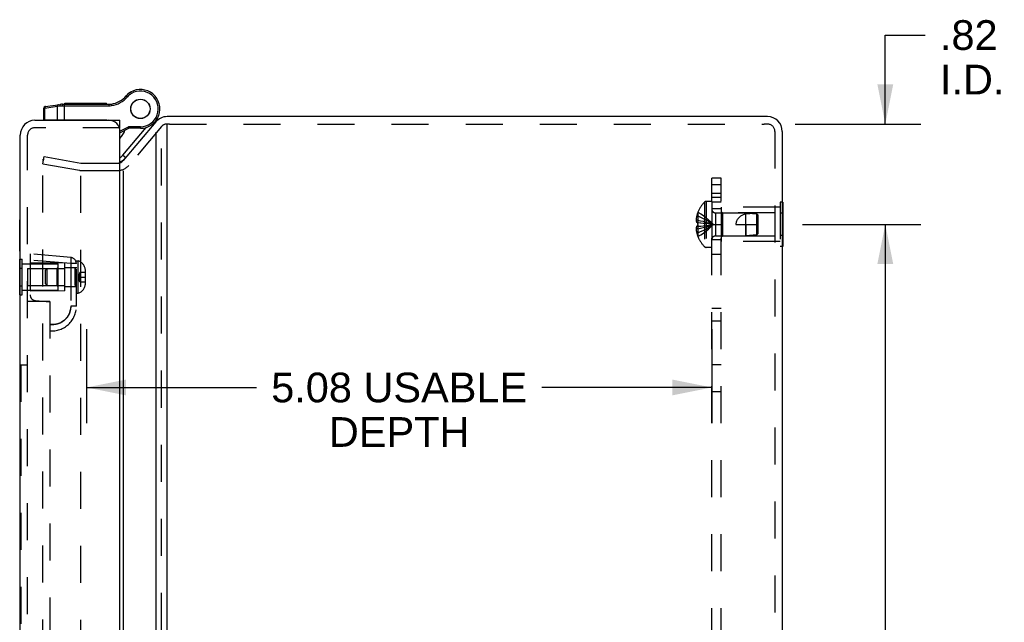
# Model space of a CAD drawing. Header units: inches. Extents: x 0 to 54.6, y 0 to 35.4.
# Tile 19 of 19: x 27 to 35, y 19.9 to 24.8. Entities that reach past the tile are written whole.
import ezdxf

# ---------------------------------------------------------------- set-up
doc = ezdxf.new("R2010")
doc.units = ezdxf.units.IN
doc.header["$LTSCALE"] = 3.005357
doc.header["$MEASUREMENT"] = 0
doc.linetypes.add('HIDDEN', pattern=[0.2, 0.1, -0.1])
doc.layers.get('0').update_dxf_attribs({"linetype": 'CONTINUOUS'})
for name, color, linetype in [('DEFAULT_2', 8, 'HIDDEN'), ('DIMENSIONS', 7, 'CONTINUOUS'), ('DOOR_ASSEMBLY', 7, 'CONTINUOUS'), ('SUBPANEL', 7, 'CONTINUOUS')]:
    doc.layers.add(name, color=color, linetype=linetype)
doc.styles.get("Standard").update_dxf_attribs({"font": 'arial.ttf'})
doc.dimstyles.new('DIMSTYLE_1', dxfattribs={"dimtxt": 0.241071, "dimasz": 0.321429, "dimexe": 0.09, "dimexo": 0.07, "dimgap": 0.0375, "dimtad": 0, "dimtih": 1, "dimtoh": 1, "dimzin": 4, "dimdsep": 46, "dimtxsty": 'Standard', "dimblk": '_FILLED', "dimblk1": '_FILLED', "dimblk2": '_FILLED', "dimcen": 0.09, "dimadec": 3, "dimazin": 1, "dimtfac": 1, "dimtdec": 3, "dimtofl": 0, "dimtmove": 0, "dimatfit": 3, "dimldrblk": '_FILLED', "dimfxl": 0, "dimtolj": 1, "dimtzin": 4, "dimarcsym": 0})

# ---------------------------------------------------------------- blocks, each defined once
blk = doc.blocks.new('_FILLED')
at = {"color": 0, "linetype": 'ByBlock'}
blk.add_solid([(0, 0), (-1, 0.2), (-1, -0.2)], dxfattribs=at)
blk = doc.blocks.new('*D6')
at = {"layer": 'DIMENSIONS', "color": 2, "linetype": 'Continuous'}
for p, q in [((34.0467, 23.9422), (34.0467, 24.6646)), ((34.0467, 24.6646), (34.3696, 24.6646)), ((33.3152, 23.9422), (34.3359, 23.9422)), ((33.3752, 23.1272), (34.3359, 23.1272)), ((34.0467, 23.1272), (34.0467, 22.4844))]:
    blk.add_line(p, q, dxfattribs=at)
at = {"layer": 'DIMENSIONS', "color": 2, "linetype": 'Continuous', "xscale": 0.3214285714, "yscale": 0.3214285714, "zscale": 0.3214285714}
for p, rotation in [((34.0467, 23.9422), 270), ((34.0467, 23.1272), 90)]:
    blk.add_blockref('_FILLED', p, dxfattribs=dict(at, rotation=rotation))
at = {"layer": 'DIMENSIONS', "color": 2, "linetype": 'Continuous', "insert": (34.4901, 24.7852), "char_height": 0.24107, "width": 0.522471, "attachment_point": 1, "line_spacing_factor": 0.9}
blk.add_mtext('.82\\PI.D.', dxfattribs=at)
blk = doc.blocks.new('*D14')
at = {"layer": 'DIMENSIONS', "color": 2, "linetype": 'Continuous'}
for p, q in [((33.3752, 23.1272), (34.3359, 23.1272)), ((34.0467, 23.1272), (34.0467, 19.7433)), ((34.0467, 15.8772), (34.0467, 19.2612)), ((33.3752, 15.8772), (34.3359, 15.8772))]:
    blk.add_line(p, q, dxfattribs=at)
at = {"layer": 'DIMENSIONS', "color": 2, "linetype": 'Continuous', "xscale": 0.3214285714, "yscale": 0.3214285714, "zscale": 0.3214285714}
for p, rotation in [((34.0467, 23.1272), 90), ((34.0467, 15.8772), 270)]:
    blk.add_blockref('_FILLED', p, dxfattribs=dict(at, rotation=rotation))
at = {"layer": 'DIMENSIONS', "color": 2, "linetype": 'Continuous', "insert": (34.0467, 19.6228), "char_height": 0.24107, "width": 0.655105, "attachment_point": 2, "line_spacing_factor": 0.9}
blk.add_mtext('7.25', dxfattribs=at)
blk = doc.blocks.new('*D17')
at = {"layer": 'DIMENSIONS', "color": 2, "linetype": 'Continuous'}
for p, q in [((27.5632, 22.2772), (27.5632, 21.5137)), ((32.6392, 22.2772), (32.6392, 21.5137)), ((27.5632, 21.803), (28.9433, 21.803)), ((32.6392, 21.803), (31.259, 21.803))]:
    blk.add_line(p, q, dxfattribs=at)
at = {"layer": 'DIMENSIONS', "color": 2, "linetype": 'Continuous', "xscale": 0.3214285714, "yscale": 0.3214285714, "zscale": 0.3214285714, "rotation": 180}
blk.add_blockref('_FILLED', (27.5632, 21.803), dxfattribs=at)
at = {"layer": 'DIMENSIONS', "color": 2, "linetype": 'Continuous', "xscale": 0.3214285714, "yscale": 0.3214285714, "zscale": 0.3214285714}
blk.add_blockref('_FILLED', (32.6392, 21.803), dxfattribs=at)
at = {"layer": 'DIMENSIONS', "color": 2, "linetype": 'Continuous', "insert": (30.1012, 21.9235), "char_height": 0.241071, "width": 2.074648, "attachment_point": 2, "line_spacing_factor": 0.9}
blk.add_mtext('5.08 USABLE\\PDEPTH', dxfattribs=at)

msp = doc.modelspace()

# ---------------------------------------------------------------- linework, layer by layer
at = {"color": 3, "linetype": 'Continuous'}
for p, q in [((33.0902, 24.0022), (28.2171, 24.0022)), ((28.1252, 23.9594), (27.8623, 23.646)), ((28.2171, 15.0226), (28.2171, 23.9403)), ((28.1252, 23.8767), (28.1252, 15.0271)), ((33.2102, 23.8822), (33.2102, 15.1222)), ((27.8623, 23.5634), (27.8623, 15.343))]:
    msp.add_line(p, q, dxfattribs=at)
at = {"color": 7, "linetype": 'Continuous'}
for p, q in [((28.2171, 23.9403), (28.2171, 23.9422)), ((27.8745, 23.6615), (27.8752, 23.6615)), ((33.2142, 23.3074), (33.2102, 23.3074)), ((33.2142, 23.3074), (33.2142, 22.9471)), ((33.2142, 23.2173), (33.2102, 23.2173)), ((33.2142, 23.0372), (33.2102, 23.0372)), ((33.2142, 22.9471), (33.2102, 22.9471))]:
    msp.add_line(p, q, dxfattribs=at)
at = {"color": 3, "linetype": 'Continuous'}
for centre, radius, start, end in [((28.2171, 23.8822), 0.12, 90, 140), ((33.0902, 23.8822), 0.12, 0, 90), ((27.8163, 23.6846), 0.06, 288.33381, 320)]:
    msp.add_arc(centre, radius, start, end, dxfattribs=at)
at = {"layer": 'DEFAULT_2', "color": 8, "linetype": 'HIDDEN'}
for p, q in [((28.1712, 23.9208), (27.9082, 23.6074)), ((28.2366, 23.9422), (28.2171, 23.9422)), ((28.2366, 23.9422), (33.0638, 23.9422)), ((33.0902, 23.9422), (33.0638, 23.9422)), ((28.1712, 15.0271), (28.1712, 23.8767)), ((33.1502, 23.8822), (33.1502, 15.1222)), ((27.2098, 23.6187), (27.2203, 23.6778)), ((27.2203, 23.6778), (27.5171, 23.6255)), ((27.2098, 15.4094), (27.2098, 23.6484)), ((27.2098, 23.6187), (27.5067, 23.5664)), ((27.5275, 23.6246), (27.8163, 23.6246)), ((27.5171, 15.4076), (27.5171, 23.5528)), ((27.5275, 23.5646), (27.8163, 23.5646)), ((32.5781, 23.3075), (32.5781, 22.947)), ((32.5926, 23.3137), (32.5926, 22.9407)), ((32.6392, 23.3137), (32.5926, 23.3137)), ((32.6392, 23.3137), (32.6392, 22.9407)), ((32.7142, 23.2672), (32.7142, 22.9872)), ((33.1932, 23.2672), (32.7142, 23.2672)), ((33.1932, 23.3074), (33.1932, 22.9471)), ((33.2102, 23.3074), (33.1932, 23.3074)), ((32.5258, 23.1957), (32.5158, 23.1957)), ((32.5262, 23.2265), (32.5258, 23.2267)), ((32.5262, 23.2265), (32.5258, 23.2255)), ((32.5258, 23.2255), (32.5258, 23.1427)), ((32.6674, 23.2212), (32.6674, 23.0332)), ((32.6674, 23.2212), (32.9142, 23.2212)), ((32.7242, 23.2222), (32.7142, 23.2322)), ((32.7242, 23.2222), (32.7242, 23.0322)), ((33.1517, 23.2222), (32.7242, 23.2222)), ((32.9142, 23.0332), (32.9142, 23.2212)), ((33.0042, 23.2122), (32.9142, 23.2212)), ((33.0042, 23.0422), (33.0042, 23.2122)), ((33.0042, 23.2122), (33.0094, 23.2065)), ((33.0142, 23.2012), (33.0042, 23.2122)), ((33.0094, 23.2065), (33.0142, 23.2012)), ((33.0142, 23.0532), (33.0142, 23.2012)), ((33.1517, 23.0322), (33.1517, 23.2222)), ((33.2102, 23.2173), (33.1932, 23.2173)), ((32.5258, 23.1621), (32.5109, 23.1621)), ((32.5258, 23.1427), (32.5158, 23.1427)), ((32.5258, 23.1117), (32.5158, 23.1117)), ((32.5262, 23.1427), (32.5258, 23.1427)), ((32.5259, 23.1324), (32.5258, 23.1272)), ((32.5259, 23.1221), (32.5258, 23.1272)), ((32.5258, 23.1117), (32.5483, 23.1139)), ((32.5262, 23.1118), (32.5258, 23.1117)), ((32.5258, 23.1117), (32.5258, 23.0289)), ((32.5259, 23.1221), (32.526, 23.1169)), ((32.5262, 23.1118), (32.526, 23.1169)), ((32.548, 23.1139), (32.5698, 23.1162)), ((32.5695, 23.1162), (32.5907, 23.1187)), ((32.5905, 23.1187), (32.611, 23.1214)), ((32.8342, 23.1272), (33.0142, 23.1272)), ((32.9142, 23.1272), (32.9142, 23.0332)), ((32.5258, 23.0923), (32.5109, 23.0923)), ((32.5258, 23.0587), (32.5158, 23.0587)), ((32.5262, 23.028), (32.5258, 23.0289)), ((32.5262, 23.028), (32.5258, 23.0277)), ((32.6674, 23.0332), (32.9142, 23.0332)), ((32.7242, 23.0322), (32.7142, 23.0222)), ((33.1517, 23.0322), (32.7242, 23.0322)), ((33.0042, 23.0422), (32.9142, 23.0332)), ((33.0142, 23.0532), (33.0042, 23.0422)), ((33.2102, 23.0372), (33.1932, 23.0372)), ((32.6392, 22.9407), (32.5926, 22.9407)), ((33.1932, 22.9872), (32.7142, 22.9872)), ((33.2102, 22.9471), (33.1932, 22.9471))]:
    msp.add_line(p, q, dxfattribs=at)
for points in [[(27.2098, 23.6484), (27.2099, 23.649), (27.2099, 23.6496), (27.2101, 23.6503), (27.2102, 23.6509), (27.2105, 23.6515), (27.2107, 23.652), (27.211, 23.6526), (27.2114, 23.6531), (27.2118, 23.6536), (27.2122, 23.6541), (27.2127, 23.6545), (27.2131, 23.6549), (27.2137, 23.6552), (27.2142, 23.6555), (27.2148, 23.6558), (27.2154, 23.656), (27.216, 23.6562)], [(27.216, 23.6562), (27.2166, 23.6563), (27.2172, 23.6564), (27.2177, 23.6564)], [(27.2177, 23.6564), (27.2178, 23.6564), (27.2185, 23.6563), (27.2191, 23.6563)], [(32.5158, 23.1957), (32.5148, 23.1913), (32.5139, 23.1869), (32.5131, 23.1826), (32.5125, 23.1784), (32.5119, 23.1743), (32.5115, 23.1702), (32.5111, 23.1661), (32.5109, 23.1621)], [(32.5258, 23.1957), (32.548, 23.1863), (32.5695, 23.176), (32.5905, 23.165), (32.6108, 23.1532), (32.6306, 23.1406), (32.6498, 23.1272)], [(32.5262, 23.2265), (32.5483, 23.2128), (32.5698, 23.198), (32.5907, 23.182), (32.611, 23.1649), (32.6307, 23.1466), (32.6498, 23.1272)], [(32.9142, 23.2113), (32.9068, 23.2092), (32.8999, 23.2069), (32.8935, 23.2044), (32.8875, 23.2018), (32.8819, 23.199), (32.8767, 23.1961), (32.872, 23.1931), (32.8676, 23.1901), (32.8637, 23.187), (32.8601, 23.1839), (32.8568, 23.1807), (32.8539, 23.1776), (32.8512, 23.1744), (32.8487, 23.1712), (32.8465, 23.168), (32.8445, 23.1648), (32.8426, 23.1614), (32.841, 23.158), (32.8394, 23.1545), (32.8381, 23.1508), (32.8369, 23.1471), (32.8359, 23.1432), (32.8352, 23.1393), (32.8346, 23.1353), (32.8343, 23.1313), (32.8342, 23.1272)], [(33.0042, 23.2122), (32.9927, 23.2131), (32.9811, 23.2138), (32.9693, 23.2142), (32.9577, 23.2144), (32.9462, 23.2142), (32.935, 23.2136), (32.9244, 23.2127), (32.9142, 23.2113)], [(32.5109, 23.1621), (32.5111, 23.1597), (32.5115, 23.1573), (32.512, 23.1549), (32.5126, 23.1524), (32.5132, 23.15), (32.514, 23.1476), (32.5148, 23.1451), (32.5158, 23.1427)], [(32.5158, 23.1117), (32.5148, 23.1093), (32.514, 23.1069), (32.5132, 23.1045), (32.5126, 23.102), (32.512, 23.0996), (32.5115, 23.0972), (32.5111, 23.0947), (32.5109, 23.0923)], [(32.5258, 23.1621), (32.548, 23.1573), (32.5695, 23.1521), (32.5905, 23.1465), (32.6108, 23.1405), (32.6306, 23.134), (32.6498, 23.1272)], [(32.5258, 23.1427), (32.5483, 23.1406), (32.5698, 23.1382), (32.5907, 23.1358), (32.611, 23.1331), (32.6307, 23.1302), (32.6498, 23.1272)], [(32.5258, 23.0587), (32.548, 23.0682), (32.5695, 23.0784), (32.5905, 23.0894), (32.6108, 23.1012), (32.6306, 23.1138), (32.6498, 23.1272)], [(32.5258, 23.0923), (32.548, 23.0971), (32.5695, 23.1024), (32.5905, 23.108), (32.6108, 23.114), (32.6306, 23.1204), (32.6498, 23.1272)], [(32.5259, 23.1324), (32.526, 23.1375), (32.5262, 23.1427)], [(32.5262, 23.028), (32.5483, 23.0417), (32.5698, 23.0565), (32.5907, 23.0725), (32.611, 23.0896), (32.6307, 23.1078), (32.6498, 23.1272)], [(32.548, 23.1406), (32.5695, 23.1383), (32.5905, 23.1358), (32.6108, 23.1331), (32.6306, 23.1303), (32.6498, 23.1272)], [(32.6108, 23.1213), (32.6306, 23.1242), (32.6498, 23.1272)], [(32.611, 23.1214), (32.6307, 23.1242), (32.6498, 23.1272)], [(32.5109, 23.0923), (32.5111, 23.0883), (32.5115, 23.0843), (32.5119, 23.0802), (32.5125, 23.076), (32.5131, 23.0718), (32.5139, 23.0676), (32.5148, 23.0632), (32.5158, 23.0587)]]:
    msp.add_lwpolyline(points, dxfattribs=at)
for centre, radius, start, end in [((28.2171, 23.8822), 0.06, 90, 140), ((33.0902, 23.8822), 0.06, 0, 90), ((27.5275, 23.6846), 0.06, 260, 270), ((27.8163, 23.6846), 0.06, 270, 288.33381), ((27.8163, 23.6846), 0.12, 270, 320), ((27.5275, 23.6846), 0.12, 260, 270), ((32.768, 23.1272), 0.2618, 136.4862, 157.66431), ((32.5926, 23.2937), 0.02, 90, 136.4862), ((32.768, 23.1272), 0.2614, 157.91062, 164.80589), ((32.6674, 23.2494), 0.0282, 180, 270), ((32.768, 23.1272), 0.2614, 195.19411, 202.08938), ((32.768, 23.1272), 0.2618, 202.33569, 223.5138), ((32.6674, 23.005), 0.0282, 90, 180), ((32.5926, 22.9607), 0.02, 223.5138, 270)]:
    msp.add_arc(centre, radius, start, end, dxfattribs=at)
at = {"layer": 'DOOR_ASSEMBLY', "color": 7, "linetype": 'Continuous'}
for p, q in [((27.8858, 24.1712), (27.8956, 24.1627)), ((27.9217, 24.2011), (27.9218, 24.2011)), ((27.9217, 24.2011), (27.9283, 24.1899)), ((27.9218, 24.2011), (27.9283, 24.1899)), ((27.9283, 24.1899), (27.9283, 24.1899)), ((27.2176, 24.0715), (27.2242, 24.0722)), ((27.2176, 23.9728), (27.2176, 24.0715)), ((27.2242, 24.0722), (27.3254, 24.0863)), ((27.2242, 23.9728), (27.2242, 24.0722)), ((27.2288, 24.0843), (27.352, 24.1016)), ((27.2289, 24.0843), (27.2288, 24.0843)), ((27.2289, 24.0843), (27.2288, 24.0843)), ((27.3254, 24.0863), (27.3472, 24.0888)), ((27.3254, 24.0863), (27.3254, 23.9728)), ((27.3472, 24.0888), (27.3483, 24.0889)), ((27.3483, 24.0889), (27.3495, 24.089)), ((27.3495, 24.089), (27.3507, 24.0891)), ((27.3507, 24.0891), (27.3519, 24.0892)), ((27.3519, 24.0892), (27.3531, 24.0893)), ((27.3531, 24.0893), (27.3543, 24.0894)), ((27.3543, 24.0894), (27.3555, 24.0894)), ((27.3555, 24.0894), (27.3567, 24.0895)), ((27.3567, 24.0895), (27.358, 24.0896)), ((27.358, 24.0896), (27.3592, 24.0896)), ((27.3592, 24.0896), (27.3605, 24.0897)), ((27.3605, 24.0897), (27.3617, 24.0897)), ((27.3636, 24.0898), (27.3649, 24.0898)), ((27.3649, 24.0898), (27.3662, 24.0898)), ((27.3662, 24.0919), (27.3662, 24.0915)), ((27.3662, 24.0915), (27.3662, 24.0911)), ((27.3662, 24.0911), (27.3662, 24.0906)), ((27.3662, 24.0906), (27.3662, 24.0902)), ((27.3662, 24.0902), (27.3662, 24.0898)), ((27.3662, 24.0898), (27.7459, 24.0898)), ((27.3663, 24.093), (27.3663, 24.0926)), ((27.3693, 24.1028), (27.7459, 24.1028)), ((27.3813, 24.1028), (27.3813, 23.9728)), ((27.3865, 24.1028), (27.3865, 24.1128)), ((27.3865, 24.1128), (27.7269, 24.1128)), ((27.3867, 24.1028), (27.3867, 24.1128)), ((27.5882, 24.1028), (27.5882, 24.1128)), ((27.6582, 24.1028), (27.6582, 24.1128)), ((27.6666, 24.1028), (27.6666, 24.1128)), ((27.7185, 24.1028), (27.7185, 24.1128)), ((27.7269, 24.1028), (27.7269, 24.1128)), ((27.7459, 24.1028), (27.7459, 24.0898)), ((27.7651, 24.1043), (27.7671, 24.0914)), ((28.1476, 24.0073), (28.1478, 24.0077)), ((27.7276, 23.9728), (27.2176, 23.9728)), ((27.3076, 23.9728), (27.3076, 23.9722)), ((27.5676, 23.9728), (27.5676, 23.9722)), ((27.7276, 23.9728), (27.7276, 23.9722)), ((27.8351, 23.8853), (27.903, 23.9206)), ((27.8352, 23.9122), (27.8352, 23.9722)), ((27.8352, 23.8706), (27.9061, 23.9076)), ((27.8593, 23.6891), (28.0488, 23.915)), ((27.9061, 23.9076), (27.903, 23.9206)), ((28.0011, 23.9206), (27.903, 23.9206)), ((28.0011, 23.9076), (27.9061, 23.9076)), ((28.0011, 23.9076), (28.0011, 23.9206)), ((27.8593, 23.6891), (27.8823, 23.6698)), ((27.0212, 22.9092), (27.0212, 23.1652)), ((27.0212, 23.1652), (27.0252, 23.1652)), ((27.0212, 22.9092), (27.0252, 22.9092)), ((27.0212, 22.5554), (27.0212, 22.8441)), ((27.0212, 22.8441), (27.0252, 22.8441)), ((27.0212, 22.7719), (27.0252, 22.7719)), ((27.0212, 22.6276), (27.0252, 22.6276)), ((27.0212, 22.5554), (27.0252, 22.5554))]:
    msp.add_line(p, q, dxfattribs=at)
at = {"layer": 'DOOR_ASSEMBLY', "color": 3, "linetype": 'Continuous'}
for p, q in [((27.1452, 23.9722), (27.8352, 23.9722)), ((27.0252, 15.1522), (27.0252, 23.8522)), ((27.8352, 15.1222), (27.8352, 23.8822))]:
    msp.add_line(p, q, dxfattribs=at)
at = {"layer": 'DOOR_ASSEMBLY', "color": 8, "linetype": 'HIDDEN'}
for p, q in [((27.8352, 23.9122), (27.1452, 23.9122)), ((27.0852, 15.1522), (27.0852, 23.8522)), ((27.1062, 22.8872), (27.1062, 22.5544)), ((27.4355, 22.8584), (27.1062, 22.8872)), ((27.436, 22.8579), (27.4355, 22.8584)), ((27.0252, 22.8441), (27.0422, 22.8441)), ((27.0422, 22.5554), (27.0422, 22.8441)), ((27.0422, 22.8057), (27.3337, 22.8057)), ((27.4355, 22.8086), (27.1062, 22.8374)), ((27.3872, 22.8122), (27.1062, 22.8147)), ((27.3237, 22.7687), (27.3337, 22.7787)), ((27.3337, 22.5937), (27.3337, 22.8057)), ((27.3872, 22.5872), (27.3872, 22.8122)), ((27.3872, 22.7777), (27.4812, 22.7777)), ((27.4355, 22.8086), (27.4355, 22.4622)), ((27.4812, 22.8086), (27.4355, 22.8086)), ((27.4812, 22.4622), (27.4812, 22.8307)), ((27.4812, 22.8307), (27.4962, 22.8307)), ((27.4962, 22.5687), (27.4962, 22.8307)), ((27.0252, 22.7719), (27.0422, 22.7719)), ((27.0837, 22.7687), (27.0837, 22.6307)), ((27.0837, 22.7687), (27.4712, 22.7687)), ((27.2312, 22.7549), (27.245, 22.7687)), ((27.2312, 22.6445), (27.2312, 22.7549)), ((27.245, 22.6307), (27.245, 22.7687)), ((27.3237, 22.7687), (27.3237, 22.6307)), ((27.4712, 22.6307), (27.4712, 22.7687)), ((27.5014, 22.6997), (27.5542, 22.6997)), ((27.5102, 22.7393), (27.5102, 22.6602)), ((27.5102, 22.7393), (27.5518, 22.7393)), ((27.5518, 22.7393), (27.5518, 22.6602)), ((27.5542, 22.6483), (27.5542, 22.7511)), ((27.0252, 22.6276), (27.0422, 22.6276)), ((27.0837, 22.6307), (27.4712, 22.6307)), ((27.2312, 22.6445), (27.245, 22.6307)), ((27.3237, 22.6307), (27.3337, 22.6207)), ((27.3872, 22.6217), (27.4812, 22.6217)), ((27.5102, 22.6602), (27.5518, 22.6602)), ((27.0252, 22.5554), (27.0422, 22.5554)), ((27.0422, 22.5937), (27.3337, 22.5937)), ((27.3872, 22.5872), (27.1062, 22.5848)), ((27.4812, 22.5687), (27.4962, 22.5687)), ((27.2662, 22.5022), (27.0852, 22.5022)), ((27.1482, 22.5086), (27.2662, 22.4982)), ((27.2662, 22.5022), (27.2662, 17.1272)), ((27.468, 22.4622), (27.4355, 22.4622)), ((27.4812, 22.4622), (27.4355, 22.4622)), ((27.4812, 22.4622), (27.468, 22.4622)), ((27.4172, 22.3904), (27.4171, 22.3901)), ((27.2789, 22.3124), (27.2789, 22.3124)), ((27.2789, 22.3124), (27.2789, 22.3124)), ((27.0302, 21.9866), (27.0302, 17.6428)), ((27.0302, 21.9866), (27.0852, 21.9866))]:
    msp.add_line(p, q, dxfattribs=at)
at = {"layer": 'DOOR_ASSEMBLY', "color": 7, "linetype": 'Continuous'}
for points in [[(27.2341, 24.0851), (27.2339, 24.085), (27.2337, 24.085), (27.2335, 24.085), (27.2333, 24.0849), (27.2331, 24.0849), (27.2329, 24.0848), (27.2327, 24.0848), (27.2325, 24.0847), (27.2323, 24.0847), (27.2322, 24.0846), (27.232, 24.0846), (27.2318, 24.0845), (27.2316, 24.0844), (27.2314, 24.0843), (27.2313, 24.0843), (27.2311, 24.0842), (27.2309, 24.0841), (27.2307, 24.084), (27.2305, 24.0839), (27.2304, 24.0838), (27.2302, 24.0837), (27.23, 24.0836), (27.2299, 24.0835), (27.2297, 24.0834), (27.2295, 24.0833), (27.2294, 24.0832), (27.2292, 24.0831), (27.229, 24.0829), (27.2289, 24.0828), (27.2287, 24.0827), (27.2286, 24.0826), (27.2284, 24.0824), (27.2283, 24.0823), (27.2281, 24.0821), (27.228, 24.082), (27.2278, 24.0819), (27.2277, 24.0817), (27.2276, 24.0816), (27.2274, 24.0814), (27.2273, 24.0813), (27.2272, 24.0811), (27.227, 24.0809), (27.2269, 24.0808), (27.2268, 24.0806), (27.2267, 24.0804), (27.2265, 24.0803), (27.2264, 24.0801), (27.2263, 24.0799), (27.2262, 24.0798), (27.2261, 24.0796), (27.226, 24.0794), (27.2259, 24.0792), (27.2258, 24.079), (27.2257, 24.0788), (27.2256, 24.0787), (27.2255, 24.0785), (27.2254, 24.0783), (27.2253, 24.0781), (27.2253, 24.0779), (27.2252, 24.0777), (27.2251, 24.0775), (27.225, 24.0773), (27.225, 24.0771), (27.2249, 24.0769), (27.2248, 24.0767), (27.2248, 24.0765), (27.2247, 24.0763), (27.2247, 24.0761), (27.2246, 24.0759), (27.2246, 24.0756), (27.2245, 24.0754), (27.2245, 24.0752), (27.2244, 24.075), (27.2244, 24.0748), (27.2244, 24.0746), (27.2243, 24.0744), (27.2243, 24.0741), (27.2243, 24.0739), (27.2243, 24.0737), (27.2243, 24.0735), (27.2242, 24.0733), (27.2242, 24.0731), (27.2242, 24.0728), (27.2242, 24.0726), (27.2242, 24.0724), (27.2242, 24.0722)], [(27.3352, 24.0992), (27.335, 24.0992), (27.3348, 24.0991), (27.3346, 24.0991), (27.3344, 24.0991), (27.3342, 24.099), (27.334, 24.099), (27.3339, 24.0989), (27.3337, 24.0989), (27.3335, 24.0988), (27.3333, 24.0988), (27.3331, 24.0987), (27.3329, 24.0986), (27.3327, 24.0986), (27.3326, 24.0985), (27.3324, 24.0984), (27.3322, 24.0983), (27.332, 24.0982), (27.3318, 24.0981), (27.3317, 24.0981), (27.3315, 24.098), (27.3313, 24.0979), (27.3312, 24.0978), (27.331, 24.0977), (27.3308, 24.0975), (27.3307, 24.0974), (27.3305, 24.0973), (27.3303, 24.0972), (27.3302, 24.0971), (27.33, 24.097), (27.3299, 24.0968), (27.3297, 24.0967), (27.3296, 24.0966), (27.3294, 24.0964), (27.3293, 24.0963), (27.3291, 24.0962), (27.329, 24.096), (27.3288, 24.0959), (27.3287, 24.0957), (27.3286, 24.0956), (27.3284, 24.0954), (27.3283, 24.0952), (27.3282, 24.0951), (27.328, 24.0949), (27.3279, 24.0948), (27.3278, 24.0946), (27.3277, 24.0944), (27.3276, 24.0943), (27.3274, 24.0941), (27.3273, 24.0939), (27.3272, 24.0937), (27.3271, 24.0935), (27.327, 24.0934), (27.3269, 24.0932), (27.3268, 24.093), (27.3267, 24.0928), (27.3266, 24.0926), (27.3265, 24.0924), (27.3265, 24.0922), (27.3264, 24.092), (27.3263, 24.0918), (27.3262, 24.0916), (27.3262, 24.0914), (27.3261, 24.0912), (27.326, 24.091), (27.326, 24.0908), (27.3259, 24.0906), (27.3258, 24.0904), (27.3258, 24.0902), (27.3257, 24.09), (27.3257, 24.0898), (27.3256, 24.0896), (27.3256, 24.0894), (27.3256, 24.0892), (27.3255, 24.0889), (27.3255, 24.0887), (27.3255, 24.0885), (27.3254, 24.0883), (27.3254, 24.0881), (27.3254, 24.0879), (27.3254, 24.0876), (27.3254, 24.0874), (27.3254, 24.0872), (27.3254, 24.087), (27.3254, 24.0868), (27.3254, 24.0866), (27.3254, 24.0863)], [(27.352, 24.1016), (27.3519, 24.1015), (27.3518, 24.1015), (27.3517, 24.1015), (27.3516, 24.1015), (27.3514, 24.1014), (27.3513, 24.1014), (27.3512, 24.1014), (27.3511, 24.1013), (27.351, 24.1013), (27.3509, 24.1012), (27.3508, 24.1012), (27.3507, 24.1011), (27.3505, 24.1011), (27.3504, 24.101), (27.3503, 24.1009), (27.3502, 24.1009), (27.3501, 24.1008), (27.35, 24.1007), (27.3499, 24.1006), (27.3498, 24.1005), (27.3497, 24.1005), (27.3496, 24.1004), (27.3495, 24.1003), (27.3494, 24.1002), (27.3493, 24.1001), (27.3492, 24.1), (27.3491, 24.0999), (27.349, 24.0998), (27.3489, 24.0996), (27.3489, 24.0995), (27.3488, 24.0994), (27.3487, 24.0993), (27.3486, 24.0992), (27.3485, 24.099), (27.3484, 24.0989), (27.3483, 24.0988), (27.3483, 24.0986), (27.3482, 24.0985), (27.3481, 24.0984), (27.348, 24.0982), (27.348, 24.0981), (27.3479, 24.0979), (27.3478, 24.0978), (27.3478, 24.0976), (27.3477, 24.0975), (27.3476, 24.0973), (27.3476, 24.0971), (27.3475, 24.097), (27.3474, 24.0968), (27.3474, 24.0966), (27.3473, 24.0965), (27.3473, 24.0963), (27.3472, 24.0961), (27.3472, 24.096), (27.3471, 24.0958), (27.3471, 24.0956), (27.347, 24.0954), (27.347, 24.0952), (27.3469, 24.095), (27.3469, 24.0949), (27.3469, 24.0947), (27.3468, 24.0945), (27.3468, 24.0943), (27.3468, 24.0941), (27.3467, 24.0939), (27.3467, 24.0937), (27.3467, 24.0935), (27.3466, 24.0933), (27.3466, 24.0931), (27.3466, 24.0929), (27.3466, 24.0927), (27.3466, 24.0925), (27.3466, 24.0923), (27.3465, 24.0921), (27.3465, 24.0919), (27.3465, 24.0917), (27.3465, 24.0915), (27.3465, 24.0912), (27.3465, 24.091), (27.3465, 24.0908), (27.3465, 24.0906), (27.3465, 24.0904), (27.3465, 24.0902), (27.3465, 24.09), (27.3465, 24.0898), (27.3465, 24.0895), (27.3466, 24.0893), (27.3466, 24.0891), (27.3466, 24.0889), (27.3466, 24.0887)], [(27.3617, 24.0897), (27.363, 24.0897), (27.3636, 24.0898)], [(27.3663, 24.0926), (27.3663, 24.0924), (27.3662, 24.0919)], [(27.3693, 24.1028), (27.3693, 24.1028), (27.3692, 24.1028), (27.3692, 24.1028), (27.3691, 24.1027), (27.3691, 24.1027), (27.369, 24.1027), (27.369, 24.1027), (27.3689, 24.1027), (27.3689, 24.1026), (27.3688, 24.1026), (27.3688, 24.1026), (27.3687, 24.1025), (27.3687, 24.1025), (27.3686, 24.1024), (27.3686, 24.1024), (27.3685, 24.1023), (27.3685, 24.1022), (27.3684, 24.1022), (27.3684, 24.1021), (27.3683, 24.1021), (27.3683, 24.102), (27.3682, 24.1019), (27.3682, 24.1018), (27.3681, 24.1017), (27.3681, 24.1017), (27.368, 24.1016), (27.368, 24.1015), (27.3679, 24.1014), (27.3679, 24.1013), (27.3678, 24.1012), (27.3678, 24.1011), (27.3677, 24.101), (27.3677, 24.1008), (27.3677, 24.1007), (27.3676, 24.1006), (27.3676, 24.1005), (27.3675, 24.1004), (27.3675, 24.1002), (27.3674, 24.1001), (27.3674, 24.1), (27.3674, 24.0998), (27.3673, 24.0997), (27.3673, 24.0996), (27.3672, 24.0994), (27.3672, 24.0993), (27.3672, 24.0991), (27.3671, 24.099), (27.3671, 24.0988), (27.367, 24.0987), (27.367, 24.0985), (27.367, 24.0983), (27.3669, 24.0982), (27.3669, 24.098), (27.3669, 24.0978), (27.3668, 24.0977), (27.3668, 24.0975), (27.3668, 24.0973), (27.3668, 24.0971), (27.3667, 24.0969), (27.3667, 24.0968), (27.3667, 24.0966), (27.3666, 24.0964), (27.3666, 24.0962), (27.3666, 24.096), (27.3666, 24.0958), (27.3665, 24.0956), (27.3665, 24.0954), (27.3665, 24.0952), (27.3665, 24.095), (27.3665, 24.0948), (27.3664, 24.0946), (27.3664, 24.0944), (27.3664, 24.0942), (27.3664, 24.094), (27.3664, 24.0938), (27.3663, 24.0936), (27.3663, 24.0934), (27.3663, 24.093)]]:
    msp.add_lwpolyline(points, dxfattribs=at)
at = {"layer": 'DOOR_ASSEMBLY', "color": 8, "linetype": 'HIDDEN'}
for points in [[(27.436, 22.8579), (27.4365, 22.8566), (27.4368, 22.8545), (27.4371, 22.8516), (27.4373, 22.848), (27.4373, 22.8437)], [(27.4373, 22.8437), (27.4373, 22.8388), (27.4371, 22.8334), (27.4368, 22.8276), (27.4365, 22.8214), (27.436, 22.8151), (27.4355, 22.8086)], [(27.5102, 22.7393), (27.5092, 22.7371), (27.5083, 22.7349), (27.5075, 22.7327), (27.5067, 22.7305), (27.506, 22.7283), (27.5053, 22.7261), (27.5047, 22.7239), (27.5041, 22.7217), (27.5036, 22.7195), (27.5031, 22.7173), (27.5027, 22.7151), (27.5023, 22.7129), (27.502, 22.7107), (27.5018, 22.7085), (27.5016, 22.7063), (27.5015, 22.7041), (27.5014, 22.7019), (27.5014, 22.6997)], [(27.5102, 22.6602), (27.5092, 22.6624), (27.5083, 22.6646), (27.5075, 22.6668), (27.5067, 22.669), (27.506, 22.6712), (27.5053, 22.6734), (27.5047, 22.6756), (27.5041, 22.6778), (27.5036, 22.6799), (27.5031, 22.6821), (27.5027, 22.6843), (27.5023, 22.6865), (27.502, 22.6887), (27.5018, 22.6909), (27.5016, 22.6931), (27.5015, 22.6953), (27.5014, 22.6975), (27.5014, 22.6997)], [(27.4355, 22.4622), (27.4317, 22.4296), (27.422, 22.3999), (27.4059, 22.3728), (27.3846, 22.3496), (27.3589, 22.3315), (27.3299, 22.3189), (27.2992, 22.3131), (27.2662, 22.3135)], [(27.4355, 22.4622), (27.4355, 22.4609), (27.4355, 22.4596), (27.4355, 22.4582), (27.4354, 22.4568), (27.4354, 22.4553), (27.4353, 22.4539), (27.4352, 22.4524), (27.4351, 22.4509), (27.435, 22.4493), (27.4348, 22.4477), (27.4347, 22.4461), (27.4345, 22.4445), (27.4343, 22.4429), (27.434, 22.4412), (27.4338, 22.4395), (27.4335, 22.4378), (27.4332, 22.436), (27.4329, 22.4342), (27.4325, 22.4325), (27.4321, 22.4306), (27.4316, 22.4283), (27.4311, 22.426), (27.4305, 22.4238), (27.4299, 22.4217), (27.4294, 22.4197), (27.4288, 22.4178), (27.4282, 22.416), (27.4277, 22.4143), (27.4271, 22.4126), (27.4265, 22.4111), (27.426, 22.4097), (27.4255, 22.4083), (27.425, 22.407), (27.4245, 22.4058), (27.4241, 22.4047), (27.4236, 22.4037), (27.4232, 22.4027), (27.4228, 22.4019), (27.4227, 22.4014), (27.4222, 22.4004), (27.4205, 22.3968), (27.4187, 22.3932), (27.418, 22.3919), (27.4178, 22.3914), (27.4175, 22.3909), (27.4172, 22.3904)], [(27.4137, 22.3844), (27.4134, 22.3838), (27.413, 22.3831), (27.4126, 22.3825), (27.4122, 22.3818), (27.4117, 22.3812), (27.4113, 22.3805), (27.4109, 22.3799), (27.4104, 22.3792), (27.41, 22.3785), (27.4095, 22.3778), (27.4091, 22.3772), (27.4086, 22.3765), (27.4081, 22.3758), (27.4076, 22.3751)], [(27.4168, 22.3897), (27.4148, 22.3862), (27.4144, 22.3855), (27.4137, 22.3844)], [(27.4171, 22.3901), (27.4171, 22.3901), (27.4168, 22.3897)], [(27.2789, 22.3124), (27.2786, 22.3124), (27.2786, 22.3124), (27.2781, 22.3124), (27.2765, 22.3125), (27.2741, 22.3127), (27.2706, 22.313), (27.2662, 22.3135)], [(27.2794, 22.3123), (27.2789, 22.3124), (27.2789, 22.3124)], [(27.2821, 22.3123), (27.2801, 22.3123), (27.2794, 22.3123)], [(27.296, 22.3126), (27.2953, 22.3125), (27.2946, 22.3125), (27.2938, 22.3125), (27.2931, 22.3124), (27.2923, 22.3124), (27.2916, 22.3123), (27.2908, 22.3123), (27.29, 22.3123), (27.2892, 22.3123), (27.2883, 22.3123), (27.2875, 22.3122), (27.2866, 22.3122), (27.2857, 22.3122), (27.2848, 22.3122), (27.2839, 22.3122), (27.283, 22.3122), (27.2821, 22.3123)], [(27.3275, 22.3182), (27.3246, 22.3174), (27.3231, 22.317), (27.3215, 22.3166), (27.32, 22.3162), (27.3184, 22.3159), (27.3169, 22.3155), (27.3153, 22.3152), (27.3137, 22.3149), (27.3122, 22.3146), (27.3106, 22.3143), (27.309, 22.3141), (27.3075, 22.3138), (27.3059, 22.3136), (27.3043, 22.3134), (27.3027, 22.3132), (27.3011, 22.313), (27.2994, 22.3129), (27.298, 22.3127), (27.2972, 22.3127), (27.296, 22.3126)], [(27.4076, 22.3751), (27.4066, 22.3737), (27.4061, 22.3729), (27.4052, 22.3717), (27.4041, 22.3704), (27.4032, 22.3691), (27.4022, 22.3679), (27.4011, 22.3667), (27.4001, 22.3654), (27.3991, 22.3642), (27.398, 22.363), (27.397, 22.3618), (27.3959, 22.3607), (27.3948, 22.3595), (27.3937, 22.3583), (27.3926, 22.3572), (27.3915, 22.3561), (27.3904, 22.3549), (27.3892, 22.3538), (27.3881, 22.3527), (27.3869, 22.3517), (27.3858, 22.3507), (27.3845, 22.3495), (27.3825, 22.3478), (27.3802, 22.3459), (27.378, 22.3441), (27.3757, 22.3423), (27.3733, 22.3406), (27.3708, 22.3388), (27.3683, 22.3371), (27.3657, 22.3355), (27.3631, 22.3338), (27.3603, 22.3322), (27.3575, 22.3306), (27.3547, 22.3291), (27.3517, 22.3276), (27.3487, 22.3262), (27.3456, 22.3248), (27.3425, 22.3235), (27.3393, 22.3222), (27.336, 22.321), (27.3324, 22.3198), (27.3292, 22.3187), (27.3275, 22.3182)]]:
    msp.add_lwpolyline(points, dxfattribs=at)
at = {"layer": 'DOOR_ASSEMBLY', "color": 7, "linetype": 'Continuous'}
for radius in [0.079, 0.078]:
    msp.add_circle((28.0011, 24.0651), radius, dxfattribs=at)
for centre, radius, start, end in [((28.0011, 24.0651), 0.1575, 270, 120.26499), ((27.7343, 24.3019), 0.2, 278.84009, 319.20673), ((27.7343, 24.3019), 0.213, 278.84009, 319.20673), ((28.0011, 24.0651), 0.1575, 120.27865, 142.68689), ((27.9933, 24.0784), 0.1421, 120.26499, 139.20673), ((27.9933, 24.0784), 0.1291, 120.26499, 139.20673), ((28.0011, 24.0651), 0.1445, 270, 120.26499), ((27.2306, 24.0715), 0.013, 97.97573, 180), ((27.3693, 23.9778), 0.125, 90, 97.96175), ((27.7459, 24.2278), 0.125, 270, 278.84009), ((27.7459, 24.2278), 0.138, 270, 278.84009), ((27.9055, 24.1021), 0.26, 320, 338.622), ((27.6789, 23.9647), 0.21, 318.07969, 339.70189), ((27.7865, 23.7502), 0.095, 300.80898, 320), ((27.7865, 23.7502), 0.125, 292.90972, 320)]:
    msp.add_arc(centre, radius, start, end, dxfattribs=at)
at = {"layer": 'DOOR_ASSEMBLY', "color": 3, "linetype": 'Continuous'}
for centre, radius, start, end in [((27.1452, 23.8522), 0.12, 90, 180), ((27.7452, 23.8822), 0.09, 0, 90)]:
    msp.add_arc(centre, radius, start, end, dxfattribs=at)
at = {"layer": 'DOOR_ASSEMBLY', "color": 8, "linetype": 'HIDDEN'}
for centre, radius, start, end in [((27.1452, 23.8522), 0.06, 90, 180), ((27.4312, 22.8086), 0.05, 0, 85), ((27.4712, 22.7787), 0.01, 270, 360), ((27.4706, 22.7511), 0.0836, 0, 72.16768), ((27.5518, 22.7416), 0.00237, 270, 360), ((27.4712, 22.6207), 0.01, 0, 90), ((27.4706, 22.6483), 0.0836, 287.83232, 360), ((27.5518, 22.6578), 0.00237, 0, 90), ((27.1522, 22.5544), 0.046, 180, 265), ((27.2812, 22.4622), 0.2, 265.69878, 360)]:
    msp.add_arc(centre, radius, start, end, dxfattribs=at)
at = {"layer": 'SUBPANEL', "color": 8, "linetype": 'HIDDEN'}
for p, q in [((32.6392, 15.5022), (32.6392, 23.5022)), ((32.7142, 23.5022), (32.6392, 23.5022)), ((32.7142, 15.5022), (32.7142, 23.5022)), ((32.6392, 23.4505), (32.7142, 23.4505)), ((32.7142, 23.3772), (32.6392, 23.3772)), ((32.6392, 23.3482), (32.7142, 23.3482)), ((32.7142, 23.3082), (32.6392, 23.3082)), ((32.7142, 23.2522), (32.6392, 23.2522)), ((32.6392, 23.1272), (32.7142, 23.1272)), ((32.7142, 23.0022), (32.6392, 23.0022)), ((32.6392, 22.8853), (32.7142, 22.8853)), ((32.6392, 22.4457), (32.7142, 22.4457)), ((32.6392, 22.3444), (32.7142, 22.3444)), ((32.7142, 21.9862), (32.6392, 21.9862)), ((32.7142, 21.7682), (32.6392, 21.7682))]:
    msp.add_line(p, q, dxfattribs=at)

# ---------------------------------------------------------------- dimensions: what is measured, and where the dimension line sits
at = {"layer": 'DIMENSIONS', "color": 2, "linetype": 'Continuous'}
for base, p1, p2, angle, text, picture, middle in [((34.0466569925, 23.1272247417), (33.2451664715, 23.9422247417), (33.3051664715, 23.1272247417), 270, '<>\\PI.D.', '*D6', (34.7513396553, 24.4838442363)), ((27.5632, 21.803), (32.6392, 22.3472), (27.5632, 22.3472), 180, '<> USABLE\\PDEPTH', '*D17', (30.1012, 21.6222))]:
    dim = msp.add_linear_dim(base=base, p1=p1, p2=p2, angle=angle, text=text, dimstyle='DIMSTYLE_1', dxfattribs=at)
    dim.commit()
    dim.dimension.update_dxf_attribs({"geometry": picture, "text_midpoint": middle, "dimtype": 160})
dim = msp.add_linear_dim(base=(34.0467, 15.8772), p1=(33.3052, 23.1272), p2=(33.3052, 15.8772), angle=270, dimstyle='DIMSTYLE_1', dxfattribs=at)
dim.commit()
dim.dimension.update_dxf_attribs({"geometry": '*D14', "text_midpoint": (34.0477, 19.5009), "dimtype": 160})

doc.saveas('drawing.dxf')
